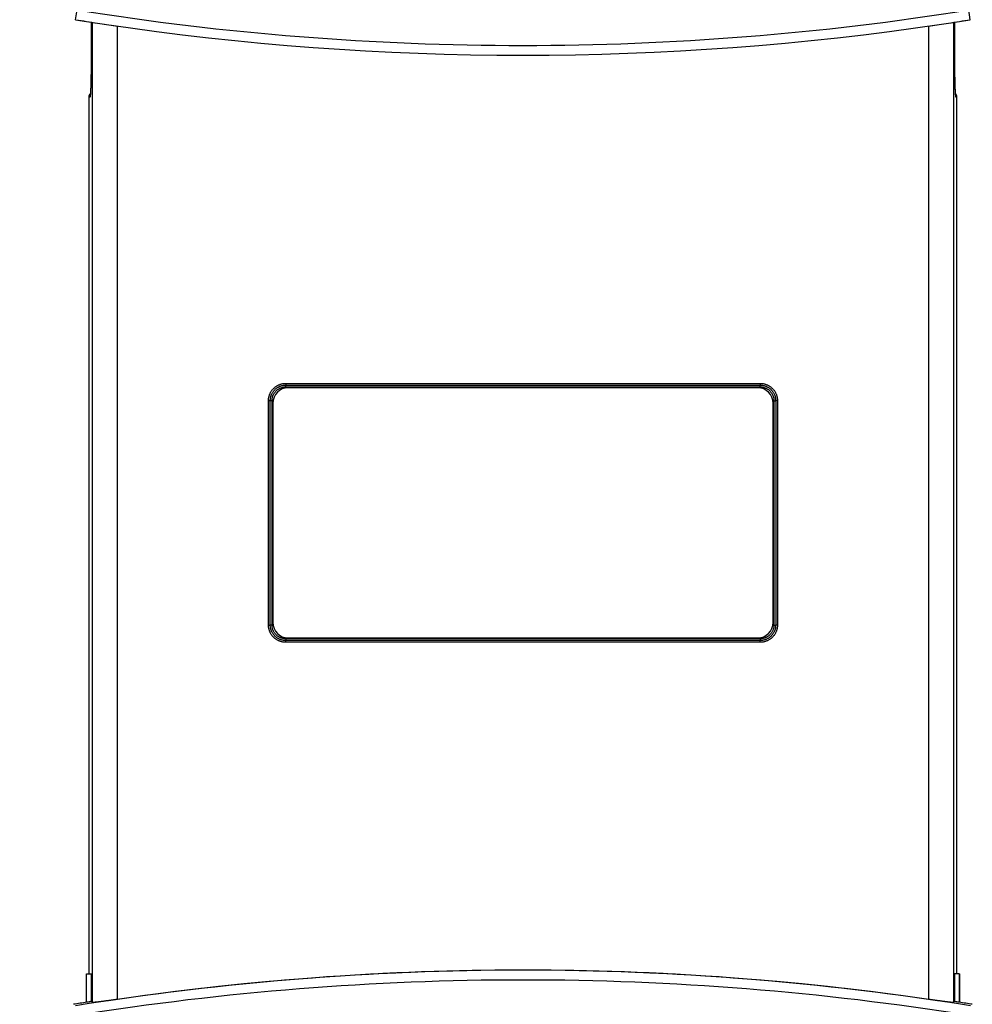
# Model space of a CAD drawing. Header units: inches. Extents: x 0 to 34, y 0 to 22.
# Tile 8 of 47: x 5.2 to 9, y 13.1 to 17. Entities that reach past the tile are written whole.
import ezdxf

# ---------------------------------------------------------------- set-up
doc = ezdxf.new("R2010")
doc.units = ezdxf.units.IN
doc.header["$LTSCALE"] = 1.87
doc.header["$MEASUREMENT"] = 0
doc.layers.get('0').update_dxf_attribs({"linetype": 'CONTINUOUS'})
doc.layers.add('DIMENSIONS', color=7, linetype='CONTINUOUS')
doc.styles.get("Standard").update_dxf_attribs({"font": 'txt', "width": 0.8})
doc.dimstyles.new('DIMSTYLE_1', dxfattribs={"dimtxt": 0.125, "dimasz": 0.1875, "dimexe": 0.18, "dimexo": 0.0625, "dimgap": 0.09, "dimtad": 0, "dimtih": 1, "dimtoh": 1, "dimdec": 3, "dimzin": 4, "dimdsep": 46, "dimtxsty": 'STANDARD', "dimblk": '_FILLED', "dimblk1": '_FILLED', "dimblk2": '_FILLED', "dimcen": 0.09, "dimadec": 0, "dimazin": 0, "dimtp": 0.01, "dimtm": 0.01, "dimtfac": 1, "dimtdec": 3, "dimtofl": 0, "dimtmove": 0, "dimatfit": 3, "dimldrblk": '_FILLED', "dimfxl": 1, "dimtolj": 1, "dimtzin": 4, "dimarcsym": 0})

# ---------------------------------------------------------------- blocks, each defined once
blk = doc.blocks.new('_FILLED')
at = {"color": 0, "linetype": 'BYBLOCK'}
blk.add_solid([(0, 0), (-1, 0.167), (-1, -0.167)], dxfattribs=at)
blk = doc.blocks.new('*D0')
at = {"layer": 'DIMENSIONS', "color": 2, "linetype": 'CONTINUOUS'}
for p, q in [((5.5689, 18.6028), (4.1647, 18.6028)), ((4.2897, 18.6028), (4.2897, 15.1795)), ((4.2897, 11.4302), (4.2897, 14.9295)), ((5.5479, 11.4302), (4.1647, 11.4302))]:
    blk.add_line(p, q, dxfattribs=at)
at = {"layer": 'DIMENSIONS', "color": 2, "linetype": 'CONTINUOUS', "xscale": 0.1875, "yscale": 0.1875, "zscale": 0.1875}
for p, rotation in [((4.2897, 18.6028), 90), ((4.2897, 11.4302), 270)]:
    blk.add_blockref('_FILLED', p, dxfattribs=dict(at, rotation=rotation))
at = {"layer": 'DIMENSIONS', "color": 2, "linetype": 'CONTINUOUS', "width": 0.8}
for s, p in [('7.173', (3.5772, 14.992)), ('[', (4.2022, 14.992)), ('182.19', (4.3022, 14.992)), (']', (4.9022, 14.992))]:
    blk.add_text(s, height=0.125, dxfattribs=at).set_placement(p)

msp = doc.modelspace()

# ---------------------------------------------------------------- linework, layer by layer
at = {"color": 7, "linetype": 'CONTINUOUS'}
for p, q in [((5.3818, 16.9856), (5.388, 17.0244)), ((8.958, 16.9856), (8.9518, 17.0244)), ((5.3818, 16.9856), (5.4686, 16.972)), ((5.444, 16.9758), (5.444, 16.8617)), ((5.4494, 13.0588), (5.4494, 16.975)), ((5.469, 16.972), (5.4965, 16.9678)), ((5.4965, 16.9678), (5.5493, 16.96)), ((5.5494, 13.0711), (5.5494, 16.96)), ((8.7904, 16.96), (8.7904, 13.0711)), ((8.7905, 16.96), (8.8434, 16.9678)), ((8.8434, 16.9678), (8.8709, 16.972)), ((8.8713, 16.972), (8.958, 16.9856)), ((8.8904, 16.975), (8.8904, 13.0588)), ((8.8958, 16.8695), (8.8958, 16.9758)), ((5.444, 16.8456), (5.4439, 16.8308)), ((5.444, 16.8695), (5.444, 16.8695)), ((5.444, 16.8617), (5.444, 16.8456)), ((8.8958, 16.8527), (8.8958, 16.8695)), ((8.8958, 16.8695), (8.8958, 16.8695)), ((8.8959, 16.8367), (8.8958, 16.8527)), ((5.4437, 16.8042), (5.4436, 16.7925)), ((5.4438, 16.817), (5.4437, 16.8042)), ((5.4439, 16.8308), (5.4438, 16.817)), ((8.896, 16.8218), (8.8959, 16.8367)), ((8.8961, 16.8082), (8.896, 16.8218)), ((8.8962, 16.7956), (8.8961, 16.8082)), ((5.4431, 16.7623), (5.443, 16.7537)), ((5.4433, 16.7715), (5.4431, 16.7623)), ((5.4434, 16.7816), (5.4433, 16.7715)), ((5.4436, 16.7925), (5.4434, 16.7816)), ((8.8963, 16.7839), (8.8962, 16.7956)), ((8.8965, 16.7733), (8.8963, 16.7839)), ((8.8966, 16.7635), (8.8965, 16.7733)), ((8.8968, 16.7545), (8.8966, 16.7635)), ((5.4422, 16.7232), (5.442, 16.7154)), ((5.4425, 16.7321), (5.4422, 16.7232)), ((5.4427, 16.7387), (5.4425, 16.7321)), ((5.4428, 16.7459), (5.4427, 16.7387)), ((5.443, 16.7537), (5.4428, 16.7459)), ((8.897, 16.7462), (8.8968, 16.7545)), ((8.8971, 16.7387), (8.897, 16.7462)), ((8.8973, 16.7318), (8.8971, 16.7387)), ((8.8975, 16.7255), (8.8973, 16.7318)), ((8.8977, 16.7197), (8.8975, 16.7255)), ((5.4408, 16.6912), (5.4407, 16.6891)), ((5.441, 16.6936), (5.4408, 16.6912)), ((5.4412, 16.6963), (5.441, 16.6936)), ((5.4413, 16.6993), (5.4412, 16.6963)), ((5.4415, 16.7027), (5.4413, 16.6993)), ((5.4417, 16.7086), (5.4415, 16.7027)), ((5.442, 16.7154), (5.4417, 16.7086)), ((8.8979, 16.7145), (8.8977, 16.7197)), ((8.898, 16.7097), (8.8979, 16.7145)), ((8.8982, 16.7055), (8.898, 16.7097)), ((8.8984, 16.7016), (8.8982, 16.7055)), ((8.8985, 16.6982), (8.8984, 16.7016)), ((8.8987, 16.6952), (8.8985, 16.6982)), ((8.8989, 16.6926), (8.8987, 16.6952)), ((8.899, 16.6903), (8.8989, 16.6926)), ((8.8992, 16.6883), (8.899, 16.6903)), ((8.8993, 16.6866), (8.8992, 16.6883)), ((5.4354, 13.173), (5.4354, 16.6764)), ((5.439, 16.6764), (5.4354, 16.6764)), ((8.9044, 16.6764), (8.9008, 16.6764)), ((8.9044, 13.173), (8.9044, 16.6764)), ((8.9044, 13.173), (8.9044, 15.7306)), ((6.2217, 15.5324), (6.2217, 15.5254)), ((6.2217, 15.5324), (8.1181, 15.5324)), ((6.2217, 15.5254), (6.2218, 15.5253)), ((6.2217, 15.5254), (8.1181, 15.5254)), ((6.2218, 15.5183), (6.2218, 15.5253)), ((6.2218, 15.5253), (8.118, 15.5253)), ((6.2218, 15.5183), (8.118, 15.5183)), ((8.1079, 15.5151), (6.2319, 15.5151)), ((8.1181, 15.5254), (8.118, 15.5253)), ((8.118, 15.5183), (8.118, 15.5253)), ((8.1181, 15.5324), (8.1181, 15.5254)), ((6.1527, 14.5668), (6.1527, 15.4634)), ((6.1527, 15.4634), (6.1597, 15.4634)), ((6.1597, 14.5668), (6.1597, 15.4634)), ((6.1597, 15.4634), (6.1598, 15.4633)), ((6.1598, 14.5668), (6.1598, 15.4633)), ((6.1668, 15.4633), (6.1598, 15.4633)), ((6.1668, 14.5668), (6.1668, 15.4633)), ((8.173, 15.4633), (8.18, 15.4633)), ((8.173, 15.4633), (8.173, 14.5668)), ((8.1801, 15.4634), (8.18, 15.4633)), ((8.18, 15.4633), (8.18, 14.5668)), ((8.1871, 15.4634), (8.1801, 15.4634)), ((8.1801, 15.4634), (8.1801, 14.5668)), ((8.1871, 15.4634), (8.1871, 14.5668)), ((6.1699, 15.4531), (6.1699, 14.5771)), ((8.1699, 14.5771), (8.1699, 15.4531)), ((6.1527, 14.5668), (6.1597, 14.5668)), ((6.1597, 14.5668), (6.1598, 14.5668)), ((6.1668, 14.5668), (6.1598, 14.5668)), ((8.173, 14.5668), (8.18, 14.5668)), ((8.1801, 14.5668), (8.18, 14.5668)), ((8.1871, 14.5668), (8.1801, 14.5668)), ((6.2217, 14.4978), (6.2217, 14.5048)), ((6.2217, 14.5048), (6.2218, 14.5048)), ((8.1181, 14.5048), (6.2217, 14.5048)), ((8.1181, 14.4978), (6.2217, 14.4978)), ((6.2218, 14.5118), (6.2218, 14.5048)), ((8.118, 14.5118), (6.2218, 14.5118)), ((8.118, 14.5048), (6.2218, 14.5048)), ((6.2319, 14.5151), (8.1079, 14.5151)), ((8.118, 14.5118), (8.118, 14.5048)), ((8.1181, 14.5048), (8.118, 14.5048)), ((8.1181, 14.4978), (8.1181, 14.5048)), ((5.4251, 13.0594), (5.4251, 13.173)), ((5.4258, 13.173), (5.4251, 13.173)), ((5.4258, 13.0595), (5.4258, 13.173)), ((5.4258, 13.173), (5.4451, 13.173)), ((5.4451, 13.0625), (5.4451, 13.173)), ((8.914, 13.173), (8.8947, 13.173)), ((8.8947, 13.173), (8.8947, 13.0625)), ((8.914, 13.173), (8.9147, 13.173)), ((8.914, 13.173), (8.914, 13.0595)), ((8.9147, 13.173), (8.9147, 13.0594))]:
    msp.add_line(p, q, dxfattribs=at)
for points in [[(5.4407, 16.6891), (5.4406, 16.6873), (5.4405, 16.6865), (5.4404, 16.6858), (5.4404, 16.6851), (5.4403, 16.6845), (5.4403, 16.684), (5.4402, 16.6835), (5.4402, 16.6831), (5.4401, 16.6828), (5.4401, 16.6825), (5.44, 16.6823), (5.44, 16.6821), (5.44, 16.682), (5.44, 16.682)], [(8.8998, 16.682), (8.8998, 16.682), (8.8998, 16.6821), (8.8998, 16.6822), (8.8997, 16.6824), (8.8997, 16.6827), (8.8997, 16.6831), (8.8996, 16.6835), (8.8996, 16.684), (8.8995, 16.6845), (8.8994, 16.6852), (8.8994, 16.6858), (8.8993, 16.6866)]]:
    msp.add_lwpolyline(points, dxfattribs=at)
for centre, radius, start, end in [((7.1699, 28.1578), 11.2751, 260.90699, 279.09301), ((7.1699, 28.1578), 11.3144, 260.90699, 261.35371), ((7.1699, 28.1578), 11.3144, 261.49456, 278.50564), ((7.1699, 28.1578), 11.3144, 278.64652, 279.09301), ((6.2319, 15.4531), 0.062, 90, 180), ((8.1079, 15.4531), 0.062, 0, 90), ((6.2319, 14.5771), 0.062, 180, 270), ((8.1079, 14.5771), 0.062, 270, 360), ((7.1699, 1.8723), 11.3154, 80.90248, 99.09752), ((7.1699, 1.8723), 11.3154, 81.76608, 98.23392), ((7.1699, 1.8723), 11.2761, 80.90248, 99.09752), ((7.1699, 1.8723), 11.3223, 98.86142, 99.12768), ((7.1699, 1.8723), 11.3223, 98.86142, 99.12768), ((7.1699, 1.8723), 11.3223, 80.87232, 81.13858), ((7.1699, 1.8723), 11.3223, 80.87232, 81.13858)]:
    msp.add_arc(centre, radius, start, end, dxfattribs=at)
for points, knots in [([(5.444, 16.8695), (5.444, 16.866), (5.444, 16.8591), (5.444, 16.8487), (5.4439, 16.8383), (5.4439, 16.8281), (5.4438, 16.8179), (5.4437, 16.8079), (5.4437, 16.7981), (5.4435, 16.7885), (5.4434, 16.7792), (5.4433, 16.7701), (5.4431, 16.7613), (5.443, 16.7528), (5.4428, 16.7447), (5.4426, 16.7369), (5.4424, 16.7295), (5.4422, 16.7225), (5.442, 16.716), (5.4418, 16.7099), (5.4416, 16.7043), (5.4413, 16.6991), (5.4411, 16.6945), (5.4408, 16.6904), (5.4406, 16.6867), (5.4404, 16.684), (5.4402, 16.6825), (5.4402, 16.682)], [0, 0, 0, 0, 0.055729, 0.111268, 0.166475, 0.221193, 0.275249, 0.328523, 0.380876, 0.432045, 0.481949, 0.530496, 0.577457, 0.622696, 0.666154, 0.707668, 0.747061, 0.784292, 0.819249, 0.851777, 0.881809, 0.909286, 0.934092, 0.95615, 0.975437, 0.991873, 1, 1, 1, 1]), ([(8.8996, 16.682), (8.8996, 16.6825), (8.8994, 16.684), (8.8992, 16.6868), (8.899, 16.6904), (8.8987, 16.6945), (8.8985, 16.6991), (8.8982, 16.7043), (8.898, 16.7099), (8.8978, 16.716), (8.8976, 16.7225), (8.8974, 16.7295), (8.8972, 16.7369), (8.897, 16.7447), (8.8968, 16.7528), (8.8967, 16.7613), (8.8965, 16.7701), (8.8964, 16.7792), (8.8963, 16.7885), (8.8961, 16.7981), (8.8961, 16.8079), (8.896, 16.8179), (8.8959, 16.8281), (8.8959, 16.8383), (8.8958, 16.8487), (8.8958, 16.8591), (8.8958, 16.866), (8.8958, 16.8695)], [0, 0, 0, 0, 0.008207, 0.024642, 0.043939, 0.066001, 0.090798, 0.118282, 0.148325, 0.180844, 0.215794, 0.253042, 0.292433, 0.333928, 0.377395, 0.422644, 0.469586, 0.518123, 0.568043, 0.619198, 0.671531, 0.724808, 0.778861, 0.833576, 0.888793, 0.944323, 1, 1, 1, 1]), ([(5.4354, 16.6764), (5.4354, 16.677), (5.4355, 16.6783), (5.4357, 16.6802), (5.4362, 16.6821), (5.4369, 16.684), (5.4377, 16.6857), (5.4387, 16.6874), (5.4397, 16.6888), (5.4404, 16.6897), (5.4407, 16.69)], [0, 0, 0, 0, 0.129695, 0.259387, 0.389079, 0.518775, 0.648479, 0.778192, 0.907917, 1, 1, 1, 1]), ([(5.439, 16.6764), (5.439, 16.6771), (5.439, 16.6784), (5.4393, 16.6803), (5.4396, 16.6815), (5.4398, 16.6821)], [0, 0, 0, 0, 0.341465, 0.682928, 1, 1, 1, 1]), ([(5.4402, 16.682), (5.4401, 16.6816), (5.44, 16.6806), (5.4398, 16.6792), (5.4396, 16.6777), (5.4393, 16.6769), (5.4391, 16.6764), (5.439, 16.6764)], [0, 0, 0, 0, 0.176793, 0.523791, 0.774925, 0.930851, 1, 1, 1, 1]), ([(8.9044, 16.6764), (8.9044, 16.677), (8.9043, 16.6783), (8.9041, 16.6802), (8.9036, 16.6821), (8.9029, 16.684), (8.9021, 16.6857), (8.9011, 16.6874), (8.9001, 16.6888), (8.8994, 16.6897), (8.8991, 16.69)], [0, 0, 0, 0, 0.129697, 0.259391, 0.389085, 0.518783, 0.648488, 0.778204, 0.907931, 1, 1, 1, 1]), ([(8.9008, 16.6764), (8.9007, 16.6764), (8.9005, 16.6769), (8.9003, 16.6777), (8.9, 16.6792), (8.8998, 16.6806), (8.8997, 16.6816), (8.8996, 16.682)], [0, 0, 0, 0, 0.069412, 0.225782, 0.477528, 0.825407, 1, 1, 1, 1]), ([(8.9008, 16.6764), (8.9008, 16.6771), (8.9008, 16.6784), (8.9005, 16.6803), (8.9002, 16.6815), (8.9, 16.682)], [0, 0, 0, 0, 0.342263, 0.684524, 1, 1, 1, 1]), ([(6.1527, 15.4634), (6.1527, 15.465), (6.1528, 15.4683), (6.1533, 15.4732), (6.1542, 15.4781), (6.1554, 15.4828), (6.157, 15.4875), (6.1589, 15.4921), (6.1611, 15.4965), (6.1636, 15.5007), (6.1664, 15.5048), (6.1695, 15.5086), (6.1729, 15.5122), (6.1765, 15.5156), (6.1803, 15.5186), (6.1844, 15.5215), (6.1886, 15.524), (6.193, 15.5262), (6.1976, 15.5281), (6.2023, 15.5296), (6.207, 15.5308), (6.2119, 15.5317), (6.2168, 15.5322), (6.2201, 15.5324), (6.2217, 15.5324)], [0, 0, 0, 0, 0.04567, 0.091136, 0.136537, 0.181993, 0.227419, 0.272865, 0.318362, 0.363792, 0.409196, 0.45468, 0.500119, 0.545521, 0.591013, 0.636459, 0.681851, 0.72734, 0.772838, 0.818258, 0.863699, 0.909158, 0.954576, 1, 1, 1, 1]), ([(6.1597, 15.4634), (6.1597, 15.4648), (6.1598, 15.4678), (6.1603, 15.4722), (6.1611, 15.4765), (6.1622, 15.4808), (6.1636, 15.485), (6.1653, 15.4891), (6.1672, 15.4931), (6.1695, 15.4969), (6.172, 15.5005), (6.1748, 15.504), (6.1778, 15.5072), (6.1811, 15.5103), (6.1845, 15.513), (6.1882, 15.5156), (6.192, 15.5178), (6.1959, 15.5198), (6.2, 15.5215), (6.2042, 15.5229), (6.2085, 15.524), (6.2129, 15.5248), (6.2173, 15.5252), (6.2202, 15.5254), (6.2217, 15.5254)], [0, 0, 0, 0, 0.045501, 0.090967, 0.136425, 0.181886, 0.227339, 0.272803, 0.318285, 0.363691, 0.409087, 0.454553, 0.50002, 0.545457, 0.59091, 0.636378, 0.68184, 0.727319, 0.772781, 0.818227, 0.863709, 0.909181, 0.954582, 1, 1, 1, 1]), ([(6.1598, 15.4633), (6.1598, 15.4648), (6.1599, 15.4677), (6.1604, 15.4721), (6.1611, 15.4765), (6.1622, 15.4808), (6.1636, 15.485), (6.1653, 15.4891), (6.1673, 15.493), (6.1696, 15.4968), (6.1721, 15.5005), (6.1749, 15.5039), (6.1779, 15.5072), (6.1811, 15.5102), (6.1846, 15.513), (6.1882, 15.5155), (6.192, 15.5177), (6.196, 15.5197), (6.2001, 15.5214), (6.2043, 15.5228), (6.2086, 15.5239), (6.213, 15.5247), (6.2174, 15.5252), (6.2203, 15.5253), (6.2218, 15.5253)], [0, 0, 0, 0, 0.045496, 0.090959, 0.136414, 0.181874, 0.227326, 0.272791, 0.318273, 0.363681, 0.409077, 0.454546, 0.500015, 0.545453, 0.590908, 0.636377, 0.681841, 0.72732, 0.772781, 0.818227, 0.863707, 0.909178, 0.954581, 1, 1, 1, 1]), ([(6.1668, 15.4633), (6.1668, 15.4647), (6.1669, 15.4674), (6.1674, 15.4715), (6.1681, 15.4755), (6.1692, 15.4795), (6.1705, 15.4834), (6.1722, 15.4872), (6.1741, 15.4908), (6.1763, 15.4943), (6.1788, 15.4976), (6.1814, 15.5007), (6.1843, 15.5036), (6.1875, 15.5063), (6.1908, 15.5088), (6.1943, 15.511), (6.1979, 15.5129), (6.2017, 15.5145), (6.2056, 15.5159), (6.2095, 15.5169), (6.2136, 15.5177), (6.2177, 15.5182), (6.2204, 15.5183), (6.2218, 15.5183)], [0, 0, 0, 0, 0.047805, 0.095438, 0.143018, 0.190627, 0.238216, 0.28586, 0.333527, 0.381097, 0.428698, 0.476366, 0.523942, 0.571548, 0.619189, 0.666759, 0.714376, 0.762035, 0.80964, 0.857243, 0.904873, 0.952453, 1, 1, 1, 1]), ([(8.118, 15.5253), (8.1195, 15.5253), (8.1225, 15.5252), (8.1269, 15.5247), (8.1312, 15.5239), (8.1355, 15.5228), (8.1397, 15.5214), (8.1438, 15.5197), (8.1478, 15.5177), (8.1516, 15.5155), (8.1552, 15.513), (8.1587, 15.5102), (8.1619, 15.5072), (8.1649, 15.5039), (8.1677, 15.5005), (8.1702, 15.4968), (8.1725, 15.493), (8.1745, 15.4891), (8.1762, 15.485), (8.1776, 15.4808), (8.1787, 15.4765), (8.1794, 15.4721), (8.1799, 15.4677), (8.18, 15.4648), (8.18, 15.4633)], [0, 0, 0, 0, 0.045496, 0.090959, 0.136414, 0.181874, 0.227326, 0.272791, 0.318273, 0.363681, 0.409077, 0.454546, 0.500015, 0.545453, 0.590908, 0.636377, 0.681841, 0.72732, 0.772781, 0.818227, 0.863707, 0.909178, 0.954581, 1, 1, 1, 1]), ([(8.118, 15.5183), (8.1194, 15.5183), (8.1221, 15.5182), (8.1262, 15.5177), (8.1303, 15.5169), (8.1343, 15.5159), (8.1381, 15.5145), (8.1419, 15.5129), (8.1456, 15.5109), (8.149, 15.5088), (8.1524, 15.5063), (8.1555, 15.5036), (8.1584, 15.5007), (8.1611, 15.4976), (8.1635, 15.4943), (8.1657, 15.4908), (8.1676, 15.4872), (8.1693, 15.4834), (8.1706, 15.4795), (8.1717, 15.4755), (8.1725, 15.4715), (8.1729, 15.4674), (8.173, 15.4646), (8.173, 15.4633)], [0, 0, 0, 0, 0.047805, 0.095438, 0.143018, 0.190627, 0.238216, 0.28586, 0.333527, 0.381097, 0.428698, 0.476366, 0.523942, 0.571548, 0.619189, 0.666759, 0.714376, 0.762035, 0.80964, 0.857243, 0.904873, 0.952453, 1, 1, 1, 1]), ([(8.1181, 15.5324), (8.1197, 15.5324), (8.123, 15.5322), (8.1279, 15.5317), (8.1328, 15.5308), (8.1376, 15.5296), (8.1422, 15.5281), (8.1468, 15.5262), (8.1512, 15.524), (8.1555, 15.5214), (8.1595, 15.5186), (8.1633, 15.5155), (8.1669, 15.5122), (8.1703, 15.5086), (8.1734, 15.5047), (8.1762, 15.5007), (8.1787, 15.4964), (8.1809, 15.492), (8.1828, 15.4875), (8.1844, 15.4828), (8.1856, 15.478), (8.1865, 15.4732), (8.187, 15.4683), (8.1871, 15.465), (8.1871, 15.4634)], [0, 0, 0, 0, 0.04567, 0.091136, 0.136537, 0.181993, 0.227419, 0.272865, 0.318362, 0.363792, 0.409196, 0.45468, 0.500119, 0.545521, 0.591013, 0.636459, 0.681851, 0.72734, 0.772838, 0.818258, 0.863699, 0.909158, 0.954576, 1, 1, 1, 1]), ([(8.1181, 15.5254), (8.1196, 15.5254), (8.1225, 15.5252), (8.1269, 15.5248), (8.1313, 15.524), (8.1356, 15.5229), (8.1398, 15.5215), (8.1439, 15.5198), (8.1478, 15.5178), (8.1516, 15.5156), (8.1553, 15.513), (8.1587, 15.5103), (8.162, 15.5072), (8.165, 15.504), (8.1678, 15.5005), (8.1703, 15.4969), (8.1726, 15.4931), (8.1745, 15.4891), (8.1762, 15.485), (8.1776, 15.4808), (8.1787, 15.4765), (8.1795, 15.4722), (8.18, 15.4678), (8.1801, 15.4648), (8.1801, 15.4634)], [0, 0, 0, 0, 0.045501, 0.090967, 0.136425, 0.181886, 0.227339, 0.272803, 0.318285, 0.363691, 0.409087, 0.454553, 0.50002, 0.545457, 0.59091, 0.636378, 0.68184, 0.727319, 0.772781, 0.818227, 0.863709, 0.909181, 0.954582, 1, 1, 1, 1]), ([(6.2217, 14.4978), (6.2201, 14.4978), (6.2168, 14.4979), (6.2119, 14.4984), (6.207, 14.4993), (6.2022, 14.5005), (6.1976, 14.5021), (6.193, 14.504), (6.1886, 14.5062), (6.1844, 14.5087), (6.1803, 14.5115), (6.1765, 14.5146), (6.1729, 14.5179), (6.1695, 14.5215), (6.1664, 14.5254), (6.1636, 14.5294), (6.1611, 14.5337), (6.1589, 14.5381), (6.157, 14.5426), (6.1554, 14.5473), (6.1542, 14.5521), (6.1533, 14.5569), (6.1528, 14.5618), (6.1527, 14.5651), (6.1527, 14.5668)], [0, 0, 0, 0, 0.04567, 0.091136, 0.136537, 0.181993, 0.227419, 0.272865, 0.318362, 0.363792, 0.409196, 0.45468, 0.500119, 0.545521, 0.591013, 0.636459, 0.681851, 0.72734, 0.772838, 0.818258, 0.863699, 0.909158, 0.954576, 1, 1, 1, 1]), ([(6.2217, 14.5048), (6.2202, 14.5048), (6.2173, 14.5049), (6.2129, 14.5053), (6.2085, 14.5061), (6.2042, 14.5072), (6.2, 14.5086), (6.1959, 14.5103), (6.192, 14.5123), (6.1882, 14.5146), (6.1845, 14.5171), (6.1811, 14.5199), (6.1778, 14.5229), (6.1748, 14.5261), (6.172, 14.5296), (6.1695, 14.5332), (6.1672, 14.537), (6.1653, 14.541), (6.1636, 14.5451), (6.1622, 14.5493), (6.1611, 14.5536), (6.1603, 14.5579), (6.1598, 14.5623), (6.1597, 14.5653), (6.1597, 14.5668)], [0, 0, 0, 0, 0.045501, 0.090967, 0.136425, 0.181886, 0.227339, 0.272803, 0.318285, 0.363691, 0.409087, 0.454553, 0.50002, 0.545457, 0.59091, 0.636378, 0.68184, 0.727319, 0.772781, 0.818227, 0.863709, 0.909181, 0.954582, 1, 1, 1, 1]), ([(6.2218, 14.5048), (6.2203, 14.5048), (6.2173, 14.5049), (6.2129, 14.5054), (6.2086, 14.5062), (6.2043, 14.5073), (6.2001, 14.5087), (6.196, 14.5104), (6.192, 14.5124), (6.1882, 14.5146), (6.1846, 14.5172), (6.1811, 14.5199), (6.1779, 14.523), (6.1749, 14.5262), (6.1721, 14.5297), (6.1696, 14.5333), (6.1673, 14.5371), (6.1653, 14.5411), (6.1636, 14.5452), (6.1622, 14.5494), (6.1611, 14.5537), (6.1604, 14.558), (6.1599, 14.5624), (6.1598, 14.5654), (6.1598, 14.5668)], [0, 0, 0, 0, 0.045496, 0.090959, 0.136414, 0.181874, 0.227326, 0.272791, 0.318273, 0.363681, 0.409077, 0.454546, 0.500015, 0.545453, 0.590908, 0.636377, 0.681841, 0.72732, 0.772781, 0.818227, 0.863707, 0.909178, 0.954581, 1, 1, 1, 1]), ([(6.2218, 14.5118), (6.2204, 14.5118), (6.2177, 14.512), (6.2136, 14.5124), (6.2095, 14.5132), (6.2055, 14.5142), (6.2017, 14.5156), (6.1979, 14.5173), (6.1942, 14.5192), (6.1908, 14.5214), (6.1875, 14.5238), (6.1843, 14.5265), (6.1814, 14.5294), (6.1787, 14.5325), (6.1763, 14.5358), (6.1741, 14.5393), (6.1722, 14.543), (6.1705, 14.5467), (6.1692, 14.5506), (6.1681, 14.5546), (6.1673, 14.5586), (6.1669, 14.5627), (6.1668, 14.5655), (6.1668, 14.5668)], [0, 0, 0, 0, 0.047805, 0.095438, 0.143018, 0.190627, 0.238216, 0.28586, 0.333527, 0.381097, 0.428698, 0.476366, 0.523942, 0.571548, 0.619189, 0.666759, 0.714376, 0.762035, 0.80964, 0.857243, 0.904873, 0.952453, 1, 1, 1, 1]), ([(8.18, 14.5668), (8.18, 14.5654), (8.1799, 14.5624), (8.1794, 14.558), (8.1787, 14.5536), (8.1776, 14.5494), (8.1762, 14.5452), (8.1745, 14.5411), (8.1725, 14.5371), (8.1702, 14.5333), (8.1677, 14.5297), (8.1649, 14.5262), (8.1619, 14.523), (8.1587, 14.5199), (8.1552, 14.5172), (8.1516, 14.5146), (8.1478, 14.5124), (8.1438, 14.5104), (8.1397, 14.5087), (8.1355, 14.5073), (8.1312, 14.5062), (8.1268, 14.5054), (8.1224, 14.5049), (8.1195, 14.5048), (8.118, 14.5048)], [0, 0, 0, 0, 0.045496, 0.090959, 0.136414, 0.181874, 0.227326, 0.272791, 0.318273, 0.363681, 0.409077, 0.454546, 0.500015, 0.545453, 0.590908, 0.636377, 0.681841, 0.72732, 0.772781, 0.818227, 0.863707, 0.909178, 0.954581, 1, 1, 1, 1]), ([(8.173, 14.5668), (8.173, 14.5655), (8.1729, 14.5627), (8.1724, 14.5586), (8.1717, 14.5546), (8.1706, 14.5506), (8.1693, 14.5467), (8.1676, 14.5429), (8.1657, 14.5393), (8.1635, 14.5358), (8.161, 14.5325), (8.1584, 14.5294), (8.1555, 14.5265), (8.1523, 14.5238), (8.149, 14.5214), (8.1455, 14.5192), (8.1419, 14.5172), (8.1381, 14.5156), (8.1342, 14.5142), (8.1303, 14.5132), (8.1262, 14.5124), (8.1221, 14.512), (8.1194, 14.5118), (8.118, 14.5118)], [0, 0, 0, 0, 0.047805, 0.095438, 0.143018, 0.190627, 0.238216, 0.28586, 0.333527, 0.381097, 0.428698, 0.476366, 0.523942, 0.571548, 0.619189, 0.666759, 0.714376, 0.762035, 0.80964, 0.857243, 0.904873, 0.952453, 1, 1, 1, 1]), ([(8.1871, 14.5668), (8.1871, 14.5651), (8.187, 14.5618), (8.1865, 14.5569), (8.1856, 14.5521), (8.1844, 14.5473), (8.1828, 14.5426), (8.1809, 14.5381), (8.1787, 14.5337), (8.1762, 14.5294), (8.1734, 14.5254), (8.1703, 14.5215), (8.1669, 14.5179), (8.1633, 14.5146), (8.1595, 14.5115), (8.1554, 14.5087), (8.1512, 14.5061), (8.1468, 14.5039), (8.1422, 14.5021), (8.1375, 14.5005), (8.1328, 14.4993), (8.1279, 14.4984), (8.123, 14.4979), (8.1197, 14.4978), (8.1181, 14.4978)], [0, 0, 0, 0, 0.04567, 0.091136, 0.136537, 0.181993, 0.227419, 0.272865, 0.318362, 0.363792, 0.409196, 0.45468, 0.500119, 0.545521, 0.591013, 0.636459, 0.681851, 0.72734, 0.772838, 0.818258, 0.863699, 0.909158, 0.954576, 1, 1, 1, 1]), ([(8.1801, 14.5668), (8.1801, 14.5653), (8.18, 14.5623), (8.1795, 14.5579), (8.1787, 14.5536), (8.1776, 14.5493), (8.1762, 14.5451), (8.1745, 14.541), (8.1726, 14.537), (8.1703, 14.5332), (8.1678, 14.5296), (8.165, 14.5261), (8.162, 14.5229), (8.1587, 14.5199), (8.1553, 14.5171), (8.1516, 14.5146), (8.1478, 14.5123), (8.1439, 14.5103), (8.1398, 14.5086), (8.1356, 14.5072), (8.1313, 14.5061), (8.1269, 14.5053), (8.1225, 14.5049), (8.1196, 14.5048), (8.1181, 14.5048)], [0, 0, 0, 0, 0.045501, 0.090967, 0.136425, 0.181886, 0.227339, 0.272803, 0.318285, 0.363691, 0.409087, 0.454553, 0.50002, 0.545457, 0.59091, 0.636378, 0.68184, 0.727319, 0.772781, 0.818227, 0.863709, 0.909181, 0.954582, 1, 1, 1, 1]), ([(5.4451, 13.0625), (5.4429, 13.0622), (5.4386, 13.0615), (5.4322, 13.0605), (5.4279, 13.0599), (5.4258, 13.0595)], [0, 0, 0, 0, 0.333333, 0.666667, 1, 1, 1, 1]), ([(5.4494, 13.0588), (5.4489, 13.0592), (5.448, 13.06), (5.4465, 13.0613), (5.4455, 13.0621), (5.4451, 13.0625)], [0, 0, 0, 0, 0.333281, 0.666614, 1, 1, 1, 1]), ([(5.5494, 13.0711), (5.5472, 13.0708), (5.5429, 13.0702), (5.5365, 13.0693), (5.5301, 13.0684), (5.5238, 13.0675), (5.5176, 13.0666), (5.5115, 13.0658), (5.5056, 13.065), (5.4999, 13.0642), (5.4944, 13.0635), (5.4892, 13.0628), (5.4842, 13.0621), (5.4794, 13.0615), (5.475, 13.061), (5.4709, 13.0605), (5.4671, 13.06), (5.4636, 13.0597), (5.4605, 13.0593), (5.4578, 13.0591), (5.4554, 13.0589), (5.4534, 13.0587), (5.4519, 13.0586), (5.4507, 13.0586), (5.4499, 13.0586), (5.4495, 13.0587), (5.4494, 13.0588)], [0, 0, 0, 0, 0.064968, 0.129631, 0.193712, 0.256936, 0.319035, 0.379744, 0.43881, 0.495985, 0.551032, 0.603725, 0.653851, 0.70121, 0.745614, 0.78689, 0.824879, 0.859436, 0.890428, 0.917738, 0.941267, 0.960929, 0.976656, 0.988399, 0.996146, 1, 1, 1, 1]), ([(8.8904, 13.0588), (8.8903, 13.0587), (8.8899, 13.0586), (8.8891, 13.0586), (8.8879, 13.0586), (8.8864, 13.0587), (8.8844, 13.0589), (8.882, 13.0591), (8.8793, 13.0593), (8.8762, 13.0597), (8.8727, 13.06), (8.8689, 13.0605), (8.8648, 13.061), (8.8604, 13.0615), (8.8556, 13.0621), (8.8506, 13.0628), (8.8454, 13.0635), (8.8399, 13.0642), (8.8342, 13.065), (8.8283, 13.0658), (8.8222, 13.0666), (8.816, 13.0675), (8.8097, 13.0684), (8.8034, 13.0693), (8.7969, 13.0702), (8.7926, 13.0708), (8.7904, 13.0711)], [0, 0, 0, 0, 0.003854, 0.011601, 0.023344, 0.039071, 0.058733, 0.082262, 0.109573, 0.140565, 0.175122, 0.213111, 0.254388, 0.298792, 0.346151, 0.396278, 0.448971, 0.504018, 0.561193, 0.620258, 0.680967, 0.743065, 0.806289, 0.87037, 0.935033, 1, 1, 1, 1]), ([(8.8947, 13.0625), (8.8943, 13.0621), (8.8933, 13.0613), (8.8918, 13.06), (8.8909, 13.0592), (8.8904, 13.0588)], [0, 0, 0, 0, 0.333386, 0.666719, 1, 1, 1, 1]), ([(8.914, 13.0595), (8.9119, 13.0599), (8.9076, 13.0605), (8.9012, 13.0615), (8.8969, 13.0622), (8.8947, 13.0625)], [0, 0, 0, 0, 0.333333, 0.666667, 1, 1, 1, 1])]:
    msp.add_open_spline(points, degree=3, knots=knots, dxfattribs=at)
for points in [[(5.4398, 16.6822), (5.4399, 16.6825), (5.44, 16.6829), (5.4401, 16.6832)], [(5.4398, 16.6821), (5.4398, 16.6821), (5.4398, 16.6821), (5.4398, 16.6822)], [(8.9, 16.6822), (8.8999, 16.6825), (8.8998, 16.6829), (8.8997, 16.6832)], [(8.9, 16.682), (8.9, 16.6821), (8.9, 16.6821), (8.9, 16.6822)]]:
    msp.add_open_spline(points, degree=3, dxfattribs=at)

# ---------------------------------------------------------------- dimensions: what is measured, and where the dimension line sits
at = {"layer": 'DIMENSIONS', "color": 2, "linetype": 'CONTINUOUS'}
dim = msp.add_linear_dim(base=(4.2897, 11.4302), p1=(5.5689, 18.6028), p2=(5.5479, 11.4302), angle=270, dimstyle='DIMSTYLE_1', dxfattribs=at)
dim.commit()
dim.dimension.update_dxf_attribs({"geometry": '*D0', "text_midpoint": (4.2897, 15.0545), "dimtype": 160})

doc.saveas('drawing.dxf')
